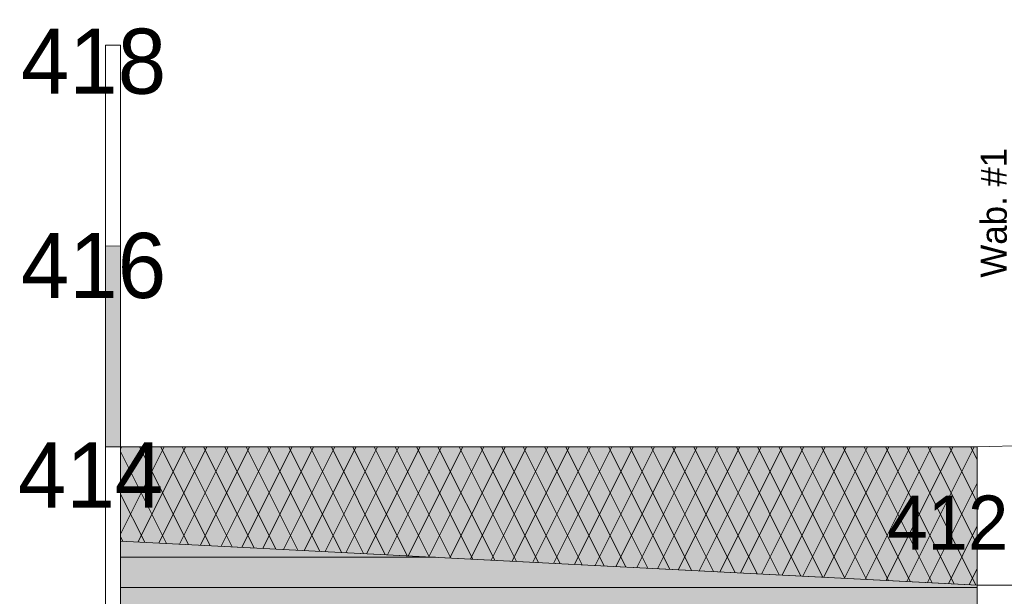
# Model space of a CAD drawing. Header units: millimetres. Extents: x -50987266 to 2610517, y -212233 to 51153522.
# Tile 80 of 174: x 897267 to 907071, y -101488 to -95747. Entities that reach past the tile are written whole.
import ezdxf

# ---------------------------------------------------------------- set-up
doc = ezdxf.new("R2010")
doc.units = ezdxf.units.MM
doc.layers.add('PDF2_Geometry', color=7, linetype='Continuous', true_color=0x7f7f7f)
doc.layers.add('PDF2_Solid Fills', color=7, linetype='Continuous', true_color=0xffffff)
doc.layers.add('PDF2_Text', color=7, linetype='Continuous')
doc.layers.add('S - LINE', color=7, linetype='Continuous', lineweight=15)
doc.styles.add('PDF AcadMtavr', font='acadmtavr.ttf')

# ---------------------------------------------------------------- blocks, each defined once
blk = doc.blocks.new('A$C07eb72f6')
at = {"layer": 'PDF2_Geometry', "lineweight": 15}
for points in [[(0, 2000), (0, 4000.8)], [(0, 4000.8), (300.1, 4000.8)], [(17361.2, 0), (18361.6, 13)], [(17361.2, -15072), (17361.2, 0)]]:
    blk.add_lwpolyline(points, dxfattribs=at)
at = {"layer": 'PDF2_Geometry', "color": 7, "lineweight": 13}
for points in [[(301.5, -22051.4), (300.1, 4000.8)], [(0, 2000), (300.1, 2000.8)], [(300.1, 2000.8), (300.1, 0), (0, 0)], [(300.3, 0), (0, 0), (0, 2000)], [(1.4, -18102.6), (0, 0)], [(300.2, -938.2), (17361.2, -1377.1), (17361.2, 0)], [(300.3, 0), (300.3, -938.2)], [(1170.6, 0), (300.3, -870.3)], [(746.2, 0), (300.3, -446)], [(321.8, 0), (300.3, -21.4)], [(300.3, -46.4), (1215.6, -961.6)], [(1595.1, 0), (648, -947)], [(678.3, 0), (1651.3, -973)], [(2019.5, 0), (1061.8, -957.8)], [(1102.8, 0), (2086.9, -984.2)], [(2443.9, 0), (1475.6, -968.4)], [(1527.2, 0), (2522.5, -995.4)], [(2868.5, 0), (1889.4, -979)], [(1951.6, 0), (2958.2, -1006.6)], [(3292.9, 0), (2303.1, -989.6)], [(2376.1, 0), (3393.8, -1017.8)], [(3717.3, 0), (2716.9, -1000.4)], [(2800.5, 0), (3829.5, -1029)], [(4141.7, 0), (3130.7, -1011)], [(3225, 0), (4265.1, -1040.2)], [(4566.2, 0), (3544.5, -1021.6)], [(3649.4, 0), (4700.8, -1051.4)], [(4990.6, 0), (3958.3, -1032.2)], [(4073.8, 0), (5136.4, -1062.6)], [(5415, 0), (4372.1, -1042.8)], [(4498.3, 0), (5572.1, -1073.8)], [(5839.4, 0), (4785.8, -1053.6)], [(4922.7, 0), (6007.7, -1085)], [(6263.8, 0), (5199.6, -1064.2)], [(5347.2, 0), (6443.3, -1096.2)], [(6688.4, 0), (5613.4, -1074.8)], [(5771.6, 0), (6879, -1107.4)], [(7112.8, 0), (6027.2, -1085.4)], [(6196, 0), (7314.6, -1118.6)], [(7537.2, 0), (6441, -1096)], [(6620.5, 0), (7750.3, -1129.8)], [(7961.6, 0), (6854.8, -1106.8)], [(7044.9, 0), (8185.9, -1141.1)], [(8386, 0), (7268.6, -1117.4)], [(7469.3, 0), (8621.6, -1152.3)], [(8810.6, 0), (7682.4, -1128)], [(7893.8, 0), (9057.2, -1163.5)], [(9234.9, 0), (8096.1, -1138.7)], [(8318, 0), (9492.8, -1174.7)], [(9659.3, 0), (8509.9, -1149.5)], [(8742.6, 0), (9928.5, -1185.9)], [(10083.7, 0), (8923.7, -1160.1)], [(9167.1, 0), (10364.1, -1197.1)], [(10508.3, 0), (9337.5, -1170.7)], [(9591.5, 0), (10799.8, -1208.3)], [(10932.7, 0), (9751.3, -1181.3)], [(10015.8, 0), (11235.4, -1219.5)], [(11357.1, 0), (10165.1, -1191.9)], [(10440.2, 0), (11671, -1230.7)], [(11781.5, 0), (10578.8, -1202.7)], [(10864.8, 0), (12106.7, -1241.9)], [(12205.9, 0), (10992.6, -1213.3)], [(11289.1, 0), (12542.3, -1253.1)], [(12630.5, 0), (11406.4, -1223.9)], [(11713.5, 0), (12978, -1264.3)], [(13054.8, 0), (11820.2, -1234.5)], [(12138, 0), (13413.6, -1275.5)], [(13479.2, 0), (12234, -1245.1)], [(12562.4, 0), (13849.3, -1286.7)], [(13903.6, 0), (12647.8, -1255.9)], [(12986.8, 0), (14284.9, -1297.9)], [(14328, 0), (13061.6, -1266.5)], [(13411.3, 0), (14720.5, -1309.1)], [(14752.6, 0), (13475.4, -1277.1)], [(13835.7, 0), (15156.2, -1320.3)], [(15177, 0), (13889.1, -1287.7)], [(14260.3, 0), (15591.7, -1331.5)], [(15601.6, 0), (14302.9, -1298.5)], [(14684.6, 0), (16027.5, -1342.7)], [(16025.8, 0), (14716.7, -1309.1)], [(15109, 0), (16463.1, -1353.9)], [(16450.2, 0), (15130.5, -1319.7)], [(15533.6, 0), (16898.7, -1365.1)], [(16874.6, 0), (15544.3, -1330.3)], [(15957.9, 0), (17334.4, -1376.3)], [(17299.2, 0), (15958.1, -1340.9)], [(16382.3, 0), (17361.2, -979)], [(16806.9, 0), (17361.2, -554.4)], [(17231.2, 0), (17361.2, -130.1)], [(17361.3, -362.1), (16371.9, -1351.7)], [(300.4, -470.8), (780, -950.4)], [(17361.3, -786.7), (16785.6, -1362.3)], [(300.3, -895.4), (344.3, -939.2)], [(300.5, -5733.9), (300.3, -938.2), (17361.4, -1377.1)], [(17361.3, -1211.1), (17199.4, -1372.9)], [(300.6, -5733.9), (17361.2, -5885.5), (17361.2, -1377.1)], [(17364.3, -1377.1), (19119, -1377.1)]]:
    blk.add_lwpolyline(points, dxfattribs=at)
blk.add_lwpolyline([(300.2, 0), (17361.2, 0)], close=True, dxfattribs=at)
at = {"layer": 'PDF2_Geometry', "color": 1, "lineweight": 0}
blk.add_lwpolyline([(17364.3, -1377.1), (300.2, -938.2)], dxfattribs=at)
at = {"layer": 'PDF2_Geometry', "color": 30, "lineweight": 18, "true_color": 0xff6600}
for points in [[(6573.6, -1099.6), (300.3, -1099.6)], [(17361.2, -1399.8), (300.4, -1399.8)]]:
    blk.add_lwpolyline(points, dxfattribs=at)
at = {"layer": 'PDF2_Solid Fills', "color": 95, "lineweight": 13, "true_color": 0x41c341, "transparency": 33554559}
blk.add_solid([(0, 0), (0, 2000), (300.1, 0), (300.1, 2000.8)], dxfattribs=at)
at = {"layer": 'PDF2_Solid Fills', "lineweight": 13, "transparency": 33554559}
for points in [[(17361.2, 0), (17361.2, -1377.2), (300.2, 0), (300.2, -938.2)], [(300.3, -938.2), (17361.4, -1377.1), (300.5, -5733.9), (17361.4, -5885.6)]]:
    blk.add_solid(points, dxfattribs=at)
at = {"layer": 'PDF2_Solid Fills', "lineweight": 35, "transparency": 33554559}
blk.add_solid([(15568.3, -1251.5), (15568.3, -454.4), (17134, -1251.5), (17134, -454.4)], dxfattribs=at)
at = {"layer": 'PDF2_Text', "attachment_point": 4, "style": 'PDF AcadMtavr'}
for s, insert, char_height in [('418', (-1685, 3835.6), 648.26), ('416', (-1685, 1801.8), 648.26), ('414', (-1744.1, -280.5), 648.26), ('412,6', (15568.3, -805), 540.22)]:
    blk.add_mtext(s, dxfattribs=dict(at, insert=insert, char_height=char_height))
at = {"layer": 'PDF2_Text', "insert": (17692.4, 1685.5), "char_height": 518.62, "attachment_point": 4, "rotation": 90, "style": 'PDF AcadMtavr'}
blk.add_mtext('Wab. #1', dxfattribs=at)

msp = doc.modelspace()

# ---------------------------------------------------------------- block references
at = {"layer": 'S - LINE', "xscale": 0.5}
msp.add_blockref('A$C07eb72f6', (898121.5, -100000), dxfattribs=at)

doc.saveas('drawing.dxf')
